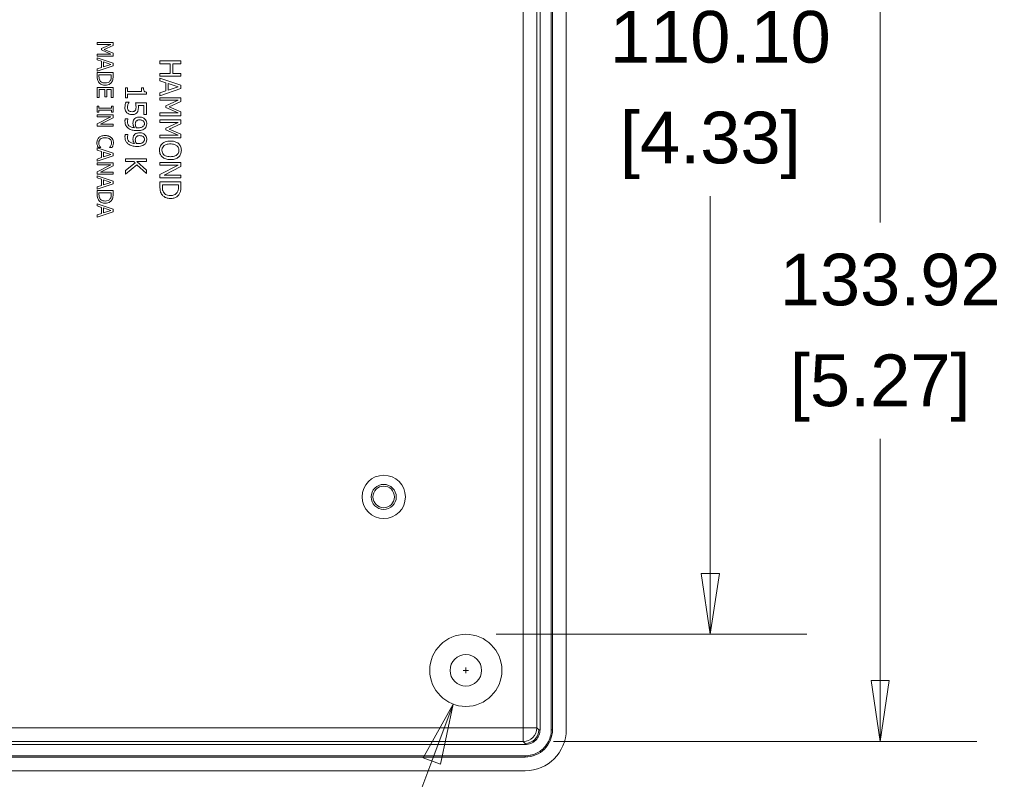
# Model space of a CAD drawing. Header units: millimetres. Extents: x 12 to 919, y 12 to 708.
# Tile 6 of 10: x 535 to 642, y 64 to 147. Entities that reach past the tile are written whole.
import ezdxf

# ---------------------------------------------------------------- set-up
doc = ezdxf.new("R2010")
doc.units = ezdxf.units.MM
doc.header["$LTSCALE"] = 3.333333
for name, color, linetype, lineweight in [('Dimension (ANSI)', 7, 'Continuous', 9), ('Visible (ANSI)', 7, 'Continuous', 9), ('Visible Narrow (ANSI)', 7, 'Continuous', 9)]:
    doc.layers.add(name, color=color, linetype=linetype, lineweight=lineweight)
doc.styles.add('Note Text (ANSI)', font='arial.ttf')
doc.dimstyles.new('Default - mm_inch (ANSI)', dxfattribs={"dimscale": 3.333333, "dimtxt": 1.7, "dimasz": 2, "dimexe": 3.175, "dimexo": 1, "dimgap": 0.8, "dimtad": 0, "dimtih": 1, "dimtoh": 1, "dimrnd": 1e-08, "dimzin": 4, "dimdsep": 46, "dimtxsty": 'Note Text (ANSI)', "dimblk": 'Filled-1', "dimcen": 0.09, "dimdle": 10, "dimclrd": 256, "dimclre": 256, "dimclrt": 256, "dimadec": 1, "dimazin": 0, "dimtfac": 1.176471, "dimtofl": 0, "dimtmove": 0, "dimatfit": 3, "dimfxl": 0, "dimtolj": 1, "dimtzin": 0, "dimlwd": -1, "dimlwe": -1, "dimarcsym": 0})

# ---------------------------------------------------------------- blocks, each defined once
blk = doc.blocks.new('Filled-1')
at = {"color": 0}
for p, q in [((0, 0), (-1, 0.15)), ((-1, 0.15), (-1, -0.15)), ((-1, 0), (0, 0)), ((-1, -0.15), (0, 0))]:
    blk.add_line(p, q, dxfattribs=at)
at = {"color": 0, "flags": 128}
blk.add_lwpolyline([(-1, -0.15), (0, 0), (-1, 0.15), (-1, -0.15)], dxfattribs=at)
at = {"color": 0}
blk.add_solid([(-1, -0.15), (0, 0), (-1, 0.15), (-1, -0.15)], dxfattribs=at)
blk = doc.blocks.new('*D34')
at = {"layer": 'Defpoints', "color": 0, "transparency": 16777216}
for p in [(589.91, 202.25), (589.7, 68.32), (628.82, 68.32)]:
    blk.add_point(p, dxfattribs=at)
at = {"layer": 'Dimension (ANSI)', "transparency": 16777216}
for p, q in [((593.24, 202.25), (639.41, 202.25)), ((628.82, 195.58), (628.82, 125.19)), ((628.82, 74.99), (628.82, 101.47)), ((593.03, 68.32), (639.41, 68.32))]:
    blk.add_line(p, q, dxfattribs=at)
at = {"layer": 'Dimension (ANSI)', "transparency": 16777216, "xscale": 6.666666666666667, "yscale": 6.666666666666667, "zscale": 6.666666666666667}
for p, rotation in [((628.82, 202.25), 90), ((628.82, 68.32), 270)]:
    blk.add_blockref('Filled-1', p, dxfattribs=dict(at, rotation=rotation))
at = {"layer": 'Dimension (ANSI)', "transparency": 16777216, "attachment_point": 5, "style": 'Note Text (ANSI)'}
for s, insert, char_height in [('\\A1; 133.92', (628.82, 118.89), 5.6667), ('\\A1;[5.27]', (628.82, 107.03), 5.667)]:
    blk.add_mtext(s, dxfattribs=dict(at, insert=insert, char_height=char_height))
blk = doc.blocks.new('*D36')
at = {"layer": 'Defpoints', "color": 0, "transparency": 16777216}
for p in [(583.41, 190.16), (583.41, 80.06), (610.2, 80.06)]:
    blk.add_point(p, dxfattribs=at)
at = {"layer": 'Dimension (ANSI)', "transparency": 16777216}
for p, q in [((586.74, 190.16), (620.78, 190.16)), ((610.2, 183.5), (610.2, 151.78)), ((610.2, 86.73), (610.2, 128.07)), ((586.74, 80.06), (620.78, 80.06))]:
    blk.add_line(p, q, dxfattribs=at)
at = {"layer": 'Dimension (ANSI)', "transparency": 16777216, "xscale": 6.666666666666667, "yscale": 6.666666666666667, "zscale": 6.666666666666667}
for p, rotation in [((610.2, 190.16), 90), ((610.2, 80.06), 270)]:
    blk.add_blockref('Filled-1', p, dxfattribs=dict(at, rotation=rotation))
at = {"layer": 'Dimension (ANSI)', "transparency": 16777216, "attachment_point": 5, "style": 'Note Text (ANSI)'}
for s, insert, char_height in [('\\A1; 110.10', (610.2, 145.48), 5.6667), ('\\A1;[4.33]', (610.2, 133.63), 5.667)]:
    blk.add_mtext(s, dxfattribs=dict(at, insert=insert, char_height=char_height))
blk = doc.blocks.new('*D40')
at = {"layer": 'Defpoints', "color": 0, "transparency": 16777216}
for p in [(584.8, 79.81), (582.02, 72.42)]:
    blk.add_point(p, dxfattribs=at)
at = {"layer": 'Dimension (ANSI)', "transparency": 16777216}
for p, q in [((583.11, 76.11), (583.71, 76.11)), ((583.41, 75.81), (583.41, 76.41)), ((574, 51.04), (579.68, 66.17)), ((567.34, 51.04), (574, 51.04))]:
    blk.add_line(p, q, dxfattribs=at)
at = {"layer": 'Dimension (ANSI)', "transparency": 16777216, "xscale": 6.666666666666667, "yscale": 6.666666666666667, "zscale": 6.666666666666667, "rotation": 69.44267027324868}
blk.add_blockref('Filled-1', (582.02, 72.42), dxfattribs=at)
at = {"layer": 'Dimension (ANSI)', "transparency": 16777216, "insert": (552.21, 51.04), "char_height": 5.667, "attachment_point": 5, "style": 'Note Text (ANSI)'}
blk.add_mtext('\\A1; ∅7.90\\P[∅0.31]', dxfattribs=at)

msp = doc.modelspace()

# ---------------------------------------------------------------- linework, layer by layer
at = {"layer": 'Visible (ANSI)'}
for p, q in [((591.5419, 200.6121), (591.5419, 69.6152)), ((592.7695, 200.6183), (592.7695, 69.609)), ((592.9057, 200.6183), (592.9057, 69.609)), ((594.4088, 200.6183), (594.4088, 69.609)), ((544.7514, 144.8963), (543.0014, 144.8963)), ((543.0014, 144.8963), (543.0014, 144.6793)), ((543.0014, 144.6793), (544.5089, 144.6793)), ((544.5089, 144.6793), (543.4836, 144.2269)), ((544.7514, 144.5786), (544.7514, 144.8963)), ((544.5089, 143.6285), (543.0014, 143.6285)), ((543.0014, 143.6285), (543.0014, 143.3959)), ((543.4836, 144.2269), (543.4836, 144.0851)), ((543.4836, 144.0851), (544.5089, 143.6285)), ((543.7771, 144.1418), (544.7514, 144.5786)), ((544.7514, 143.7192), (543.7771, 144.1418)), ((544.7514, 143.3959), (544.7514, 143.7192)), ((543.0014, 143.3959), (544.7514, 143.3959)), ((544.7514, 142.64), (543.0014, 143.23)), ((543.0014, 143.23), (543.0014, 142.9945)), ((543.0014, 142.9945), (543.4906, 142.8357)), ((543.4906, 142.8357), (543.4906, 142.1678)), ((543.6892, 142.2316), (543.6892, 142.7719)), ((543.6892, 142.7719), (544.5131, 142.5024)), ((544.5131, 142.5024), (543.6892, 142.2316)), ((544.7514, 142.3535), (544.7514, 142.64)), ((552.1818, 142.8797), (549.8818, 142.8797)), ((549.8818, 142.8797), (549.8818, 142.574)), ((549.8818, 142.574), (551.0076, 142.574)), ((551.0076, 142.574), (551.0076, 141.5153)), ((551.2797, 141.5153), (551.2797, 142.574)), ((551.2797, 142.574), (552.1818, 142.574)), ((552.1818, 142.574), (552.1818, 142.8797)), ((543.0014, 141.7636), (544.7514, 142.3535)), ((543.4906, 142.1678), (543.0014, 142.0089)), ((543.0014, 142.0089), (543.0014, 141.7636)), ((544.7514, 141.5977), (543.0014, 141.5977)), ((543.0014, 141.5977), (543.0014, 141.1949)), ((543.2028, 141.1878), (543.2028, 141.3651)), ((543.2028, 141.3651), (544.55, 141.3651)), ((544.55, 141.3651), (544.55, 141.1878)), ((544.7514, 141.1992), (544.7514, 141.5977)), ((551.0076, 141.5153), (549.8818, 141.5153)), ((549.8818, 141.5153), (549.8818, 141.2097)), ((552.1818, 141.5153), (551.2797, 141.5153)), ((552.1818, 141.2097), (552.1818, 141.5153)), ((549.8818, 141.2097), (552.1818, 141.2097)), ((552.1818, 140.2162), (549.8818, 140.9916)), ((549.8818, 140.9916), (549.8818, 140.6822)), ((549.8818, 140.6822), (550.5249, 140.4734)), ((550.5249, 140.4734), (550.5249, 139.5956)), ((550.7858, 139.6794), (550.7858, 140.3896)), ((550.7858, 140.3896), (551.8687, 140.0354)), ((544.7514, 139.9654), (543.0014, 139.9654)), ((543.0014, 139.9654), (543.0014, 138.8706)), ((543.2084, 138.8706), (543.2084, 139.7328)), ((543.2084, 139.7328), (543.8579, 139.7328)), ((543.8579, 139.7328), (543.8579, 138.9287)), ((544.065, 138.9287), (544.065, 139.7328)), ((544.065, 139.7328), (544.5443, 139.7328)), ((544.5443, 139.7328), (544.5443, 138.8706)), ((544.7514, 138.8706), (544.7514, 139.9654)), ((546.3298, 139.9376), (546.095, 139.9376)), ((546.095, 139.9376), (546.095, 138.8155)), ((546.3298, 139.5201), (546.3298, 139.9376)), ((547.8712, 139.5201), (546.3298, 139.5201)), ((546.3298, 138.8155), (546.3298, 139.2237)), ((546.3298, 139.2237), (548.4024, 139.2237)), ((548.0818, 139.9376), (547.8712, 139.9376)), ((547.8712, 139.9376), (547.8712, 139.5201)), ((548.4024, 139.2237), (548.4024, 139.4623)), ((549.8818, 139.0644), (552.1818, 139.8397)), ((550.5249, 139.5956), (549.8818, 139.3868)), ((549.8818, 139.3868), (549.8818, 139.0644)), ((551.8687, 140.0354), (550.7858, 139.6794)), ((552.1818, 139.8397), (552.1818, 140.2162)), ((543.0014, 138.8706), (543.2084, 138.8706)), ((543.8579, 138.9287), (544.065, 138.9287)), ((544.5443, 138.8706), (544.7514, 138.8706)), ((546.095, 138.8155), (546.3298, 138.8155)), ((546.5031, 138.3682), (546.177, 138.3682)), ((546.5031, 138.3458), (546.5031, 138.3682)), ((548.395, 138.2732), (547.2095, 138.2732)), ((548.395, 137.0113), (548.395, 138.2732)), ((552.1818, 138.8463), (549.8818, 138.8463)), ((549.8818, 138.8463), (549.8818, 138.5611)), ((549.8818, 138.5611), (551.8631, 138.5611)), ((551.8631, 138.5611), (550.5156, 137.9665)), ((550.9014, 137.8547), (552.1818, 138.4288)), ((552.1818, 138.4288), (552.1818, 138.8463)), ((543.1801, 137.9317), (543.0014, 137.9317)), ((543.0014, 137.9317), (543.0014, 137.2539)), ((543.0014, 137.2539), (543.1801, 137.2539)), ((543.1801, 137.7091), (543.1801, 137.9317)), ((544.5727, 137.7091), (543.1801, 137.7091)), ((543.1801, 137.2539), (543.1801, 137.4765)), ((543.1801, 137.4765), (544.5727, 137.4765)), ((544.7514, 137.9317), (544.5727, 137.9317)), ((544.5727, 137.9317), (544.5727, 137.7091)), ((544.5727, 137.4765), (544.5727, 137.2539)), ((544.5727, 137.2539), (544.7514, 137.2539)), ((544.7514, 137.2539), (544.7514, 137.9317)), ((547.5115, 137.9768), (548.1247, 137.9768)), ((548.1247, 137.9768), (548.1247, 137.0113)), ((551.8631, 137.18), (549.8818, 137.18)), ((549.8818, 137.18), (549.8818, 136.8743)), ((550.5156, 137.9665), (550.5156, 137.7802)), ((550.5156, 137.7802), (551.8631, 137.18)), ((552.1818, 137.2993), (550.9014, 137.8547)), ((552.1818, 136.8743), (552.1818, 137.2993)), ((544.7514, 136.966), (543.0014, 136.966)), ((543.0014, 136.966), (543.0014, 136.749)), ((544.5103, 136.749), (543.0014, 135.9747)), ((543.0014, 136.749), (544.5103, 136.749)), ((543.0014, 135.9747), (543.0014, 135.7138)), ((543.3659, 135.9307), (544.7514, 136.6356)), ((544.7514, 136.6356), (544.7514, 136.966)), ((546.3783, 136.5304), (546.0819, 136.5304)), ((546.3783, 136.5155), (546.3783, 136.5304)), ((548.1247, 137.0113), (548.395, 137.0113)), ((549.8818, 136.8743), (552.1818, 136.8743)), ((552.1818, 136.4084), (549.8818, 136.4084)), ((549.8818, 136.4084), (549.8818, 136.1232)), ((549.8818, 136.1232), (551.8631, 136.1232)), ((551.8631, 136.1232), (550.5156, 135.5286)), ((550.9014, 135.4168), (552.1818, 135.9909)), ((552.1818, 135.9909), (552.1818, 136.4084)), ((543.0014, 135.7138), (544.7514, 135.7138)), ((544.7514, 135.9307), (543.3659, 135.9307)), ((544.7514, 135.7138), (544.7514, 135.9307)), ((550.5156, 135.5286), (550.5156, 135.3422)), ((550.5156, 135.3422), (551.8631, 134.7421)), ((552.1818, 134.8614), (550.9014, 135.4168)), ((546.3783, 134.8045), (546.0819, 134.8045)), ((546.3783, 134.7896), (546.3783, 134.8045)), ((551.8631, 134.7421), (549.8818, 134.7421)), ((549.8818, 134.7421), (549.8818, 134.4364)), ((549.8818, 134.4364), (552.1818, 134.4364)), ((552.1818, 134.4364), (552.1818, 134.8614)), ((544.7514, 132.7612), (543.0014, 133.3511)), ((543.0014, 133.3511), (543.0014, 133.1157)), ((543.0014, 133.1157), (543.4906, 132.9569)), ((543.1205, 133.3795), (543.3985, 133.3795)), ((543.3985, 133.3795), (543.3985, 133.3965)), ((543.4906, 132.9569), (543.4906, 132.2889)), ((543.6892, 132.3527), (543.6892, 132.893)), ((543.6892, 132.893), (544.5131, 132.6236)), ((544.3543, 133.3979), (544.3543, 133.3795)), ((544.3543, 133.3795), (544.6351, 133.3795)), ((544.7514, 132.4747), (544.7514, 132.7612)), ((543.0014, 131.8847), (544.7514, 132.4747)), ((543.4906, 132.2889), (543.0014, 132.1301)), ((543.0014, 132.1301), (543.0014, 131.8847)), ((544.7514, 131.7188), (543.0014, 131.7188)), ((543.0014, 131.7188), (543.0014, 131.5018)), ((544.5131, 132.6236), (543.6892, 132.3527)), ((544.7514, 131.3884), (544.7514, 131.7188)), ((548.395, 132.1616), (546.095, 132.1616)), ((546.095, 132.1616), (546.095, 131.8559)), ((546.095, 131.8559), (547.0138, 131.8559)), ((547.1648, 131.7217), (546.095, 130.8811)), ((547.0138, 131.8559), (547.1648, 131.7217)), ((548.395, 130.9128), (547.3381, 131.8559)), ((547.3381, 131.8559), (548.395, 131.8559)), ((548.395, 131.8559), (548.395, 132.1616)), ((552.1818, 131.7319), (549.8818, 131.7319)), ((549.8818, 131.7319), (549.8818, 131.4468)), ((552.1818, 131.2977), (552.1818, 131.7319)), ((544.5103, 131.5018), (543.0014, 130.7275)), ((543.0014, 131.5018), (544.5103, 131.5018)), ((543.0014, 130.7275), (543.0014, 130.4666)), ((543.3659, 130.6836), (544.7514, 131.3884)), ((544.7514, 130.6836), (543.3659, 130.6836)), ((544.7514, 130.4666), (544.7514, 130.6836)), ((546.095, 130.4841), (547.368, 131.4924)), ((546.095, 130.8811), (546.095, 130.4841)), ((547.368, 131.4924), (548.395, 130.54)), ((548.395, 130.54), (548.395, 130.9128)), ((551.865, 131.4468), (549.8818, 130.4291)), ((549.8818, 131.4468), (551.865, 131.4468)), ((550.3609, 130.3713), (552.1818, 131.2977)), ((543.0014, 130.4666), (544.7514, 130.4666)), ((544.7514, 129.7107), (543.0014, 130.3007)), ((543.0014, 130.3007), (543.0014, 130.0653)), ((543.0014, 130.0653), (543.4906, 129.9064)), ((543.4906, 129.9064), (543.4906, 129.2385)), ((543.6892, 129.3023), (543.6892, 129.8426)), ((543.6892, 129.8426), (544.5131, 129.5732)), ((544.5131, 129.5732), (543.6892, 129.3023)), ((544.7514, 129.4242), (544.7514, 129.7107)), ((549.8818, 130.4291), (549.8818, 130.0862)), ((549.8818, 130.0862), (552.1818, 130.0862)), ((552.1818, 129.6202), (549.8818, 129.6202)), ((549.8818, 129.6202), (549.8818, 129.0909)), ((552.1818, 130.3713), (550.3609, 130.3713)), ((552.1818, 130.0862), (552.1818, 130.3713)), ((552.1818, 129.0965), (552.1818, 129.6202)), ((543.0014, 128.8343), (544.7514, 129.4242)), ((543.4906, 129.2385), (543.0014, 129.0796)), ((543.0014, 129.0796), (543.0014, 128.8343)), ((544.7514, 128.6684), (543.0014, 128.6684)), ((543.0014, 128.6684), (543.0014, 128.2656)), ((543.2028, 128.2585), (543.2028, 128.4358)), ((543.2028, 128.4358), (544.55, 128.4358)), ((544.55, 128.4358), (544.55, 128.2585)), ((544.7514, 128.2699), (544.7514, 128.6684)), ((550.1465, 129.0815), (550.1465, 129.3145)), ((550.1465, 129.3145), (551.9172, 129.3145)), ((551.9172, 129.3145), (551.9172, 129.0815)), ((544.7514, 126.6347), (543.0014, 127.2247)), ((543.0014, 127.2247), (543.0014, 126.9893)), ((543.0014, 126.9893), (543.4906, 126.8304)), ((543.0014, 125.7583), (544.7514, 126.3483)), ((543.4906, 126.8304), (543.4906, 126.1625)), ((543.6892, 126.2263), (543.6892, 126.7666)), ((543.6892, 126.7666), (544.5131, 126.4972)), ((544.5131, 126.4972), (543.6892, 126.2263)), ((544.7514, 126.3483), (544.7514, 126.6347)), ((543.4906, 126.1625), (543.0014, 126.0037)), ((543.0014, 126.0037), (543.0014, 125.7583)), ((589.9072, 67.9805), (378.9103, 67.9805)), ((589.9134, 66.753), (378.9041, 66.753)), ((589.9134, 66.6167), (378.9041, 66.6167)), ((589.9134, 65.1137), (378.9041, 65.1137))]:
    msp.add_line(p, q, dxfattribs=at)
for centre, radius in [((574.4088, 95.1137), 2.375), ((574.4088, 95.1137), 1.375), ((574.4088, 95.1137), 1.181), ((583.4088, 76.1137), 3.95), ((583.4088, 76.1137), 1.727)]:
    msp.add_circle(centre, radius, dxfattribs=at)
for major_axis in [(1.0628, -1.0628), (3.1885, -3.1885)]:
    msp.add_ellipse((589.9041, 69.6183), major_axis=major_axis, ratio=0.99794431, start_param=5.49881604, end_param=7.06755457, dxfattribs=at)
for points, knots in [([(543.0014, 141.1949), (543.0014, 141.0843), (543.0071, 140.9544), (543.0399, 140.7961), (543.0644, 140.6984), (543.1418, 140.5752)], [-0.140420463, -0.140420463, -0.140420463, -0.140420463, -0.043641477, -0.043641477, 0, 0, 0, 0]), ([(543.1418, 140.5752), (543.1836, 140.5119), (543.2345, 140.4569), (543.3605, 140.3562), (543.4334, 140.3161), (543.62, 140.2389), (543.746, 140.2178), (543.875, 140.2178)], [-0.0800302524, -0.0800302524, -0.0800302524, -0.0800302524, -0.0605966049, -0.0605966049, -0.0386768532, -0.0386768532, 0, 0, 0, 0]), ([(543.3191, 140.7042), (543.2969, 140.7358), (543.2781, 140.7693), (543.2414, 140.8546), (543.2318, 140.8965), (543.209, 141.0039), (543.2028, 141.0984), (543.2028, 141.1878)], [-0.0371561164, -0.0371561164, -0.0371561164, -0.0371561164, -0.0328662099, -0.0328662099, -0.0268314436, -0.0268314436, 0, 0, 0, 0]), ([(543.8778, 140.4603), (543.7993, 140.4603), (543.7181, 140.4671), (543.5917, 140.4983), (543.5265, 140.52), (543.4046, 140.6002), (543.3572, 140.6476), (543.3191, 140.7042)], [-0.0791866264, -0.0791866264, -0.0791866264, -0.0791866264, -0.0437711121, -0.0437711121, -0.0204949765, -0.0204949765, 0, 0, 0, 0]), ([(543.875, 140.2178), (543.9728, 140.2178), (544.0714, 140.228), (544.2718, 140.2829), (544.347, 140.3243), (544.4863, 140.4173), (544.5563, 140.4879), (544.6124, 140.5723)], [-0.0678690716, -0.0678690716, -0.0678690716, -0.0678690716, -0.050238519, -0.050238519, -0.0304237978, -0.0304237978, 0, 0, 0, 0]), ([(544.4451, 140.7255), (544.4161, 140.6782), (544.3806, 140.6363), (544.2949, 140.5644), (544.2463, 140.5362), (544.0948, 140.4745), (543.9849, 140.4603), (543.8778, 140.4603)], [-0.0656171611, -0.0656171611, -0.0656171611, -0.0656171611, -0.0490209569, -0.0490209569, -0.0321436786, -0.0321436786, 0, 0, 0, 0]), ([(544.55, 141.1878), (544.55, 141.048), (544.5353, 140.968), (544.5086, 140.8543), (544.4819, 140.7878), (544.4451, 140.7255)], [-0.0350391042, -0.0350391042, -0.0350391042, -0.0350391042, -0.0217245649, -0.0217245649, 0, 0, 0, 0]), ([(544.6124, 140.5723), (544.6601, 140.645), (544.6925, 140.728), (544.7262, 140.8565), (544.7514, 140.9636), (544.7514, 141.1992)], [-0.204186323, -0.204186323, -0.204186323, -0.204186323, -0.070666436, -0.070666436, 0, 0, 0, 0]), ([(548.4024, 139.4623), (548.3713, 139.4648), (548.3399, 139.4695), (548.2837, 139.4846), (548.2583, 139.4942), (548.2093, 139.5215), (548.1867, 139.5395), (548.1573, 139.5749), (548.1362, 139.6035), (548.0904, 139.7387), (548.0818, 139.8393), (548.0818, 139.9376)], [-0.151739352, -0.151739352, -0.151739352, -0.151739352, -0.115109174, -0.115109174, -0.083492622, -0.083492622, -0.04922662, -0.04922662, -0.029479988, -0.029479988, 0, 0, 0, 0]), ([(546.177, 138.3682), (546.1342, 138.2813), (546.1042, 138.1849), (546.0693, 138.0308), (546.0465, 137.9162), (546.0465, 137.7662)], [-0.116164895, -0.116164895, -0.116164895, -0.116164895, -0.045016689, -0.045016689, 0, 0, 0, 0]), ([(546.3801, 138.098), (546.3986, 138.1475), (546.4196, 138.1971), (546.4528, 138.2626), (546.4775, 138.311), (546.5031, 138.3458)], [-0.0463949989, -0.0463949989, -0.0463949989, -0.0463949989, -0.0129842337, -0.0129842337, 0, 0, 0, 0]), ([(547.2095, 138.2732), (547.2232, 138.2108), (547.2362, 138.1333), (547.2511, 138.0375), (547.2655, 137.9438), (547.2655, 137.8184)], [-0.107923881, -0.107923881, -0.107923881, -0.107923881, -0.037632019, -0.037632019, 0, 0, 0, 0]), ([(546.0465, 137.7662), (546.0465, 137.7013), (546.0525, 137.6365), (546.0753, 137.5314), (546.0917, 137.4718), (546.162, 137.3269), (546.2102, 137.2589), (546.272, 137.2014)], [-0.0832202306, -0.0832202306, -0.0832202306, -0.0832202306, -0.0483117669, -0.0483117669, -0.0253176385, -0.0253176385, 0, 0, 0, 0]), ([(546.272, 137.2014), (546.3437, 137.1349), (546.4265, 137.0857), (546.5794, 137.0284), (546.6814, 136.9983), (546.8256, 136.9983)], [-0.107792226, -0.107792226, -0.107792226, -0.107792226, -0.043260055, -0.043260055, 0, 0, 0, 0]), ([(546.313, 137.7606), (546.313, 137.8174), (546.3178, 137.8758), (546.344, 137.9876), (546.3611, 138.0432), (546.3801, 138.098)], [-0.0344379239, -0.0344379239, -0.0344379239, -0.0344379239, -0.0173973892, -0.0173973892, 0, 0, 0, 0]), ([(546.4528, 137.4288), (546.4291, 137.4495), (546.408, 137.4725), (546.3721, 137.5236), (546.3577, 137.5508), (546.3349, 137.6104), (546.313, 137.6731), (546.313, 137.7606)], [-0.0762672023, -0.0762672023, -0.0762672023, -0.0762672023, -0.0510822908, -0.0510822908, -0.0262354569, -0.0262354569, 0, 0, 0, 0]), ([(546.8275, 137.3114), (546.7157, 137.3114), (546.6471, 137.3298), (546.5518, 137.3617), (546.4992, 137.3899), (546.4528, 137.4288)], [-0.0301405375, -0.0301405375, -0.0301405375, -0.0301405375, -0.0181616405, -0.0181616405, 0, 0, 0, 0]), ([(546.8256, 136.9983), (546.8986, 136.9983), (546.9746, 137.0039), (547.0972, 137.0315), (547.1526, 137.0499), (547.2785, 137.1234), (547.3347, 137.1736), (547.381, 137.235)], [-0.0724738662, -0.0724738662, -0.0724738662, -0.0724738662, -0.0437422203, -0.0437422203, -0.0230563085, -0.0230563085, 0, 0, 0, 0]), ([(547.1592, 137.4419), (547.1415, 137.4204), (547.1215, 137.4014), (547.0689, 137.3628), (547.0413, 137.3501), (546.9675, 137.3196), (546.8977, 137.3114), (546.8275, 137.3114)], [-0.0312730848, -0.0312730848, -0.0312730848, -0.0312730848, -0.0269244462, -0.0269244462, -0.0210791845, -0.0210791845, 0, 0, 0, 0]), ([(547.2655, 137.8184), (547.2655, 137.7246), (547.2539, 137.6294), (547.2105, 137.5134), (547.1887, 137.4752), (547.1592, 137.4419)], [-0.0371553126, -0.0371553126, -0.0371553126, -0.0371553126, -0.0133393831, -0.0133393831, 0, 0, 0, 0]), ([(547.381, 137.235), (547.4085, 137.2708), (547.4327, 137.3089), (547.4713, 137.3876), (547.4858, 137.4274), (547.5052, 137.5091), (547.5245, 137.5991), (547.5245, 137.768)], [-0.158346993, -0.158346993, -0.158346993, -0.158346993, -0.102981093, -0.102981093, -0.050694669, -0.050694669, 0, 0, 0, 0]), ([(547.5245, 137.768), (547.5245, 137.8006), (547.5234, 137.8343), (547.5209, 137.8826), (547.5188, 137.9223), (547.5115, 137.9768)], [-0.0505148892, -0.0505148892, -0.0505148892, -0.0505148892, -0.0164994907, -0.0164994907, 0, 0, 0, 0]), ([(546.0819, 136.5304), (546.0688, 136.4884), (546.0608, 136.4448), (546.0555, 136.3879), (546.0502, 136.334), (546.0502, 136.2695)], [-0.0844710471, -0.0844710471, -0.0844710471, -0.0844710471, -0.0193365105, -0.0193365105, 0, 0, 0, 0]), ([(546.0502, 136.2695), (546.0502, 136.1744), (546.0588, 136.0777), (546.1012, 135.903), (546.1308, 135.8293), (546.2368, 135.6521), (546.3194, 135.5648), (546.4174, 135.4923)], [-0.0904680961, -0.0904680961, -0.0904680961, -0.0904680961, -0.0619426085, -0.0619426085, -0.0365869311, -0.0365869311, 0, 0, 0, 0]), ([(546.3168, 136.2285), (546.3168, 136.3111), (546.3315, 136.3812), (546.355, 136.463), (546.3654, 136.4931), (546.3783, 136.5155)], [-0.021857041, -0.021857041, -0.021857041, -0.021857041, -0.0077492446, -0.0077492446, 0, 0, 0, 0]), ([(547.0847, 135.5575), (546.9459, 135.5666), (546.8023, 135.5929), (546.5803, 135.6965), (546.5205, 135.7475), (546.4318, 135.8365), (546.3917, 135.897), (546.33, 136.0491), (546.3168, 136.1386), (546.3168, 136.2285)], [-0.0850496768, -0.0850496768, -0.0850496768, -0.0850496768, -0.0646650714, -0.0646650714, -0.0492011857, -0.0492011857, -0.0269850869, -0.0269850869, 0, 0, 0, 0]), ([(547.0604, 136.4801), (547.0125, 136.4165), (546.9728, 136.3456), (546.9441, 136.2376), (546.9244, 136.1605), (546.9244, 136.0365)], [-0.129548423, -0.129548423, -0.129548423, -0.129548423, -0.037181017, -0.037181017, 0, 0, 0, 0]), ([(546.9244, 136.0365), (546.9244, 135.9534), (546.9357, 135.8711), (546.9816, 135.7368), (547.0152, 135.6594), (547.0847, 135.5575)], [-0.0893838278, -0.0893838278, -0.0893838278, -0.0893838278, -0.036984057, -0.036984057, 0, 0, 0, 0]), ([(547.6475, 136.7299), (547.5724, 136.7299), (547.4959, 136.7234), (547.3741, 136.6954), (547.3092, 136.6758), (547.17, 136.5967), (547.11, 136.5443), (547.0604, 136.4801)], [-0.0838559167, -0.0838559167, -0.0838559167, -0.0838559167, -0.048044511, -0.048044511, -0.024343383, -0.024343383, 0, 0, 0, 0]), ([(547.1797, 135.9676), (547.1797, 136.0423), (547.1888, 136.107), (547.2134, 136.1906), (547.2331, 136.2273), (547.2599, 136.2602)], [-0.026166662, -0.026166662, -0.026166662, -0.026166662, -0.012720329, -0.012720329, 0, 0, 0, 0]), ([(547.3065, 135.5556), (547.2568, 135.6293), (547.2296, 135.7043), (547.1934, 135.8237), (547.1797, 135.8958), (547.1797, 135.9676)], [-0.03747485, -0.03747485, -0.03747485, -0.03747485, -0.0215325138, -0.0215325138, 0, 0, 0, 0]), ([(547.2599, 136.2602), (547.2816, 136.2868), (547.3061, 136.3106), (547.3683, 136.3566), (547.3997, 136.371), (547.4913, 136.4073), (547.5757, 136.4168), (547.6606, 136.4168)], [-0.0393811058, -0.0393811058, -0.0393811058, -0.0393811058, -0.0332029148, -0.0332029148, -0.025456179, -0.025456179, 0, 0, 0, 0]), ([(548.2253, 136.5137), (548.1518, 136.5834), (548.0662, 136.6351), (547.9153, 136.6943), (547.808, 136.7299), (547.6475, 136.7299)], [-0.128348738, -0.128348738, -0.128348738, -0.128348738, -0.048132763, -0.048132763, 0, 0, 0, 0]), ([(547.6606, 136.4168), (547.7139, 136.4168), (547.7682, 136.4131), (547.8661, 136.3958), (547.911, 136.3835), (548.0149, 136.3383), (548.0553, 136.3055), (548.117, 136.2429), (548.1427, 136.2046), (548.1814, 136.1102), (548.1899, 136.0561), (548.1899, 136.0011)], [-0.0608987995, -0.0608987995, -0.0608987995, -0.0608987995, -0.0511930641, -0.0511930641, -0.0428198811, -0.0428198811, -0.0305936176, -0.0305936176, -0.0164829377, -0.0164829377, 0, 0, 0, 0]), ([(548.1899, 136.0011), (548.1899, 135.9711), (548.1871, 135.9413), (548.1763, 135.8899), (548.1682, 135.8601), (548.1314, 135.7854), (548.0968, 135.7458), (548.0595, 135.7122)], [-0.038103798, -0.038103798, -0.038103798, -0.038103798, -0.0249560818, -0.0249560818, -0.0150563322, -0.0150563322, 0, 0, 0, 0]), ([(548.4416, 135.9992), (548.4416, 136.0534), (548.4353, 136.1068), (548.4085, 136.2231), (548.387, 136.2776), (548.3328, 136.3916), (548.2857, 136.4577), (548.2253, 136.5137)], [-0.0488515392, -0.0488515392, -0.0488515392, -0.0488515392, -0.0378993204, -0.0378993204, -0.0247039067, -0.0247039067, 0, 0, 0, 0]), ([(548.2347, 135.4886), (548.2679, 135.5199), (548.2975, 135.5543), (548.3494, 135.6297), (548.3709, 135.6699), (548.4119, 135.769), (548.4416, 135.8626), (548.4416, 135.9992)], [-0.102042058, -0.102042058, -0.102042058, -0.102042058, -0.071563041, -0.071563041, -0.041007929, -0.041007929, 0, 0, 0, 0]), ([(546.4174, 135.4923), (546.5427, 135.4), (546.6916, 135.3411), (546.957, 135.2742), (547.1362, 135.2388), (547.3829, 135.2388)], [-0.171295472, -0.171295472, -0.171295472, -0.171295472, -0.074008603, -0.074008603, 0, 0, 0, 0]), ([(547.6475, 135.0039), (547.5724, 135.0039), (547.4959, 134.9974), (547.3741, 134.9695), (547.3092, 134.9498), (547.17, 134.8707), (547.11, 134.8184), (547.0604, 134.7542)], [-0.0838559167, -0.0838559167, -0.0838559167, -0.0838559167, -0.048044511, -0.048044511, -0.024343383, -0.024343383, 0, 0, 0, 0]), ([(547.4518, 135.5501), (547.4076, 135.5501), (547.3864, 135.551), (547.3487, 135.5528), (547.325, 135.5541), (547.3065, 135.5556)], [-0.0114928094, -0.0114928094, -0.0114928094, -0.0114928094, -0.0055760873, -0.0055760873, 0, 0, 0, 0]), ([(547.3829, 135.2388), (547.5001, 135.2388), (547.6232, 135.2456), (547.796, 135.2748), (547.8982, 135.2955), (548.0913, 135.3794), (548.1688, 135.4266), (548.2347, 135.4886)], [-0.136204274, -0.136204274, -0.136204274, -0.136204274, -0.063174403, -0.063174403, -0.027119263, -0.027119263, 0, 0, 0, 0]), ([(548.0595, 135.7122), (548.0308, 135.6849), (547.9976, 135.6626), (547.9071, 135.6151), (547.853, 135.599), (547.7205, 135.5604), (547.5847, 135.5501), (547.4518, 135.5501)], [-0.0520413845, -0.0520413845, -0.0520413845, -0.0520413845, -0.047326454, -0.047326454, -0.0398666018, -0.0398666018, 0, 0, 0, 0]), ([(548.2253, 134.7877), (548.1518, 134.8574), (548.0662, 134.9092), (547.9153, 134.9684), (547.808, 135.0039), (547.6475, 135.0039)], [-0.128348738, -0.128348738, -0.128348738, -0.128348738, -0.048132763, -0.048132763, 0, 0, 0, 0]), ([(543.1999, 134.4871), (543.1622, 134.4526), (543.1285, 134.4144), (543.0704, 134.3304), (543.0465, 134.2856), (542.9984, 134.1649), (542.9702, 134.0623), (542.9702, 133.924)], [-0.0951870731, -0.0951870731, -0.0951870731, -0.0951870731, -0.0683012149, -0.0683012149, -0.0414672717, -0.0414672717, 0, 0, 0, 0]), ([(542.9702, 133.924), (542.9702, 133.8651), (542.9732, 133.8038), (542.9924, 133.7058), (543.0058, 133.6585), (543.0212, 133.6121)], [-0.0299638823, -0.0299638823, -0.0299638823, -0.0299638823, -0.0146893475, -0.0146893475, 0, 0, 0, 0]), ([(543.1716, 133.9212), (543.1716, 133.9614), (543.1759, 134.0011), (543.1958, 134.086), (543.2114, 134.1236), (543.2554, 134.2102), (543.2961, 134.2602), (543.346, 134.3027)], [-0.0371931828, -0.0371931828, -0.0371931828, -0.0371931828, -0.0291163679, -0.0291163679, -0.0196665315, -0.0196665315, 0, 0, 0, 0]), ([(543.2581, 133.5823), (543.2316, 133.6302), (543.2116, 133.6822), (543.1888, 133.7611), (543.1716, 133.8244), (543.1716, 133.9212)], [-0.0869249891, -0.0869249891, -0.0869249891, -0.0869249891, -0.0290357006, -0.0290357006, 0, 0, 0, 0]), ([(543.875, 134.7069), (543.6866, 134.7069), (543.5417, 134.6757), (543.3417, 134.5932), (543.2654, 134.5476), (543.1999, 134.4871)], [-0.064923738, -0.064923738, -0.064923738, -0.064923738, -0.0267558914, -0.0267558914, 0, 0, 0, 0]), ([(543.346, 134.3027), (543.4102, 134.3567), (543.4856, 134.3946), (543.6107, 134.4363), (543.7074, 134.4644), (543.875, 134.4644)], [-0.137993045, -0.137993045, -0.137993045, -0.137993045, -0.050266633, -0.050266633, 0, 0, 0, 0]), ([(544.5415, 134.4885), (544.4583, 134.5618), (544.3627, 134.6148), (544.1944, 134.6727), (544.0733, 134.7069), (543.875, 134.7069)], [-0.15784042, -0.15784042, -0.15784042, -0.15784042, -0.0595114, -0.0595114, 0, 0, 0, 0]), ([(543.875, 134.4644), (543.9792, 134.4644), (544.103, 134.4526), (544.2891, 134.3844), (544.3508, 134.3522), (544.4039, 134.3084)], [-0.0594676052, -0.0594676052, -0.0594676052, -0.0594676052, -0.0206705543, -0.0206705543, 0, 0, 0, 0]), ([(544.4039, 134.3084), (544.4349, 134.2819), (544.4628, 134.2524), (544.5106, 134.1875), (544.5301, 134.1529), (544.5714, 134.054), (544.584, 133.9888), (544.584, 133.9212)], [-0.0442877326, -0.0442877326, -0.0442877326, -0.0442877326, -0.0321653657, -0.0321653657, -0.0202911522, -0.0202911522, 0, 0, 0, 0]), ([(544.584, 133.9212), (544.584, 133.8607), (544.5779, 133.7984), (544.5523, 133.7123), (544.5349, 133.6575), (544.5004, 133.595)], [-0.0656941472, -0.0656941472, -0.0656941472, -0.0656941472, -0.0214134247, -0.0214134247, 0, 0, 0, 0]), ([(544.7826, 133.9198), (544.7826, 133.9815), (544.777, 134.043), (544.7521, 134.16), (544.734, 134.2142), (544.6682, 134.3518), (544.6121, 134.4256), (544.5415, 134.4885)], [-0.0643062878, -0.0643062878, -0.0643062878, -0.0643062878, -0.0457654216, -0.0457654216, -0.0283561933, -0.0283561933, 0, 0, 0, 0]), ([(544.7372, 133.6121), (544.7513, 133.6585), (544.7619, 133.7067), (544.7739, 133.779), (544.7826, 133.8358), (544.7826, 133.9198)], [-0.07450811, -0.07450811, -0.07450811, -0.07450811, -0.0251837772, -0.0251837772, 0, 0, 0, 0]), ([(546.0819, 134.8045), (546.0688, 134.7625), (546.0608, 134.7188), (546.0555, 134.662), (546.0502, 134.608), (546.0502, 134.5436)], [-0.0844710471, -0.0844710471, -0.0844710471, -0.0844710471, -0.0193365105, -0.0193365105, 0, 0, 0, 0]), ([(546.0502, 134.5436), (546.0502, 134.4485), (546.0588, 134.3517), (546.1012, 134.1771), (546.1308, 134.1034), (546.2368, 133.9262), (546.3194, 133.8389), (546.4174, 133.7663)], [-0.0904680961, -0.0904680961, -0.0904680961, -0.0904680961, -0.0619426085, -0.0619426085, -0.0365869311, -0.0365869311, 0, 0, 0, 0]), ([(546.3168, 134.5026), (546.3168, 134.5852), (546.3315, 134.6552), (546.355, 134.7371), (546.3654, 134.7672), (546.3783, 134.7896)], [-0.021857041, -0.021857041, -0.021857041, -0.021857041, -0.0077492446, -0.0077492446, 0, 0, 0, 0]), ([(547.0847, 133.8316), (546.9459, 133.8407), (546.8023, 133.867), (546.5803, 133.9706), (546.5205, 134.0216), (546.4318, 134.1106), (546.3917, 134.1711), (546.33, 134.3231), (546.3168, 134.4126), (546.3168, 134.5026)], [-0.0850496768, -0.0850496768, -0.0850496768, -0.0850496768, -0.0646650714, -0.0646650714, -0.0492011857, -0.0492011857, -0.0269850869, -0.0269850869, 0, 0, 0, 0]), ([(547.0604, 134.7542), (547.0125, 134.6906), (546.9728, 134.6197), (546.9441, 134.5116), (546.9244, 134.4345), (546.9244, 134.3106)], [-0.129548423, -0.129548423, -0.129548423, -0.129548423, -0.037181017, -0.037181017, 0, 0, 0, 0]), ([(546.9244, 134.3106), (546.9244, 134.2274), (546.9357, 134.1451), (546.9816, 134.0109), (547.0152, 133.9334), (547.0847, 133.8316)], [-0.0893838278, -0.0893838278, -0.0893838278, -0.0893838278, -0.036984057, -0.036984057, 0, 0, 0, 0]), ([(547.1797, 134.2416), (547.1797, 134.3164), (547.1888, 134.381), (547.2134, 134.4647), (547.2331, 134.5013), (547.2599, 134.5343)], [-0.026166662, -0.026166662, -0.026166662, -0.026166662, -0.012720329, -0.012720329, 0, 0, 0, 0]), ([(547.3065, 133.8297), (547.2568, 133.9033), (547.2296, 133.9783), (547.1934, 134.0978), (547.1797, 134.1699), (547.1797, 134.2416)], [-0.03747485, -0.03747485, -0.03747485, -0.03747485, -0.0215325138, -0.0215325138, 0, 0, 0, 0]), ([(547.2599, 134.5343), (547.2816, 134.5608), (547.3061, 134.5847), (547.3683, 134.6307), (547.3997, 134.6451), (547.4913, 134.6813), (547.5757, 134.6908), (547.6606, 134.6908)], [-0.0393811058, -0.0393811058, -0.0393811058, -0.0393811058, -0.0332029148, -0.0332029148, -0.025456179, -0.025456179, 0, 0, 0, 0]), ([(547.4518, 133.8241), (547.4076, 133.8241), (547.3864, 133.825), (547.3487, 133.8269), (547.325, 133.8282), (547.3065, 133.8297)], [-0.0114928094, -0.0114928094, -0.0114928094, -0.0114928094, -0.0055760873, -0.0055760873, 0, 0, 0, 0]), ([(548.0595, 133.9863), (548.0308, 133.959), (547.9976, 133.9366), (547.9071, 133.8892), (547.853, 133.8731), (547.7205, 133.8345), (547.5847, 133.8241), (547.4518, 133.8241)], [-0.0520413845, -0.0520413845, -0.0520413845, -0.0520413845, -0.047326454, -0.047326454, -0.0398666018, -0.0398666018, 0, 0, 0, 0]), ([(547.6606, 134.6908), (547.7139, 134.6908), (547.7682, 134.6872), (547.8661, 134.6699), (547.911, 134.6576), (548.0149, 134.6123), (548.0553, 134.5796), (548.117, 134.517), (548.1427, 134.4787), (548.1814, 134.3843), (548.1899, 134.3301), (548.1899, 134.2752)], [-0.0608987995, -0.0608987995, -0.0608987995, -0.0608987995, -0.0511930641, -0.0511930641, -0.0428198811, -0.0428198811, -0.0305936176, -0.0305936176, -0.0164829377, -0.0164829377, 0, 0, 0, 0]), ([(548.1899, 134.2752), (548.1899, 134.2452), (548.1871, 134.2154), (548.1763, 134.164), (548.1682, 134.1342), (548.1314, 134.0594), (548.0968, 134.0199), (548.0595, 133.9863)], [-0.038103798, -0.038103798, -0.038103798, -0.038103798, -0.0249560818, -0.0249560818, -0.0150563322, -0.0150563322, 0, 0, 0, 0]), ([(548.4416, 134.2733), (548.4416, 134.3274), (548.4353, 134.3809), (548.4085, 134.4972), (548.387, 134.5516), (548.3328, 134.6657), (548.2857, 134.7317), (548.2253, 134.7877)], [-0.0488515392, -0.0488515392, -0.0488515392, -0.0488515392, -0.0378993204, -0.0378993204, -0.0247039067, -0.0247039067, 0, 0, 0, 0]), ([(548.2347, 133.7626), (548.2679, 133.794), (548.2975, 133.8284), (548.3494, 133.9038), (548.3709, 133.9439), (548.4119, 134.0431), (548.4416, 134.1366), (548.4416, 134.2733)], [-0.102042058, -0.102042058, -0.102042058, -0.102042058, -0.071563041, -0.071563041, -0.041007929, -0.041007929, 0, 0, 0, 0]), ([(550.1465, 133.8269), (550.0951, 133.7817), (550.049, 133.7315), (549.9707, 133.6227), (549.9375, 133.5642), (549.8555, 133.3677), (549.8334, 133.2273), (549.8334, 133.0851)], [-0.0860048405, -0.0860048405, -0.0860048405, -0.0860048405, -0.0638606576, -0.0638606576, -0.0426651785, -0.0426651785, 0, 0, 0, 0]), ([(551.0318, 134.1009), (550.8357, 134.1009), (550.6383, 134.0755), (550.3424, 133.9637), (550.2374, 133.9056), (550.1465, 133.8269)], [-0.0948832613, -0.0948832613, -0.0948832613, -0.0948832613, -0.0360678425, -0.0360678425, 0, 0, 0, 0]), ([(551.919, 133.8251), (551.8075, 133.9182), (551.6788, 133.9841), (551.4555, 134.0569), (551.293, 134.1009), (551.0318, 134.1009)], [-0.205366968, -0.205366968, -0.205366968, -0.205366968, -0.07833333, -0.07833333, 0, 0, 0, 0]), ([(552.2303, 133.0851), (552.2303, 133.1677), (552.2227, 133.2501), (552.189, 133.4067), (552.1644, 133.4794), (552.0786, 133.655), (552.0079, 133.747), (551.919, 133.8251)], [-0.0832258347, -0.0832258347, -0.0832258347, -0.0832258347, -0.0586217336, -0.0586217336, -0.035489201, -0.035489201, 0, 0, 0, 0]), ([(543.0212, 133.6121), (543.0341, 133.571), (543.0499, 133.5274), (543.0864, 133.4524), (543.1036, 133.416), (543.1205, 133.3795)], [-0.0250073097, -0.0250073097, -0.0250073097, -0.0250073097, -0.0120844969, -0.0120844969, 0, 0, 0, 0]), ([(543.3985, 133.3965), (543.3766, 133.4184), (543.3524, 133.4471), (543.3225, 133.4843), (543.2942, 133.5198), (543.2581, 133.5823)], [-0.060347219, -0.060347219, -0.060347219, -0.060347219, -0.0216533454, -0.0216533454, 0, 0, 0, 0]), ([(544.5004, 133.595), (544.478, 133.5544), (544.4519, 133.5132), (544.4002, 133.4504), (544.3778, 133.4237), (544.3543, 133.3979)], [-0.0243938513, -0.0243938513, -0.0243938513, -0.0243938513, -0.0104597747, -0.0104597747, 0, 0, 0, 0]), ([(544.6351, 133.3795), (544.6556, 133.4178), (544.6748, 133.4568), (544.7016, 133.5168), (544.72, 133.559), (544.7372, 133.6121)], [-0.0494598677, -0.0494598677, -0.0494598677, -0.0494598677, -0.016730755, -0.016730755, 0, 0, 0, 0]), ([(546.4174, 133.7663), (546.5427, 133.6741), (546.6916, 133.6151), (546.957, 133.5483), (547.1362, 133.5129), (547.3829, 133.5129)], [-0.171295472, -0.171295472, -0.171295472, -0.171295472, -0.074008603, -0.074008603, 0, 0, 0, 0]), ([(547.3829, 133.5129), (547.5001, 133.5129), (547.6232, 133.5196), (547.796, 133.5489), (547.8982, 133.5696), (548.0913, 133.6535), (548.1688, 133.7007), (548.2347, 133.7626)], [-0.136204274, -0.136204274, -0.136204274, -0.136204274, -0.063174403, -0.063174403, -0.027119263, -0.027119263, 0, 0, 0, 0]), ([(549.8334, 133.0851), (549.8334, 133.003), (549.841, 132.9213), (549.8741, 132.766), (549.8986, 132.6912), (549.9844, 132.5145), (550.0571, 132.4223), (550.1465, 132.3433)], [-0.0837027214, -0.0837027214, -0.0837027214, -0.0837027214, -0.0589382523, -0.0589382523, -0.0357903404, -0.0357903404, 0, 0, 0, 0]), ([(550.0981, 133.0832), (550.0981, 133.1338), (550.1026, 133.1842), (550.1226, 133.2803), (550.1373, 133.3253), (550.1921, 133.4421), (550.2408, 133.5057), (550.3822, 133.6341), (550.4722, 133.6806), (550.7079, 133.7649), (550.8743, 133.7822), (551.0318, 133.7822)], [-0.120366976, -0.120366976, -0.120366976, -0.120366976, -0.107585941, -0.107585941, -0.09556362, -0.09556362, -0.074975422, -0.074975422, -0.047276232, -0.047276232, 0, 0, 0, 0]), ([(551.0318, 132.3862), (550.9331, 132.3862), (550.8322, 132.3929), (550.6519, 132.4253), (550.5695, 132.4484), (550.3819, 132.5327), (550.3144, 132.5915), (550.2179, 132.6899), (550.1754, 132.7529), (550.1121, 132.9068), (550.0981, 132.9943), (550.0981, 133.0832)], [-0.0954201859, -0.0954201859, -0.0954201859, -0.0954201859, -0.0806445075, -0.0806445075, -0.0680235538, -0.0680235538, -0.049905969, -0.049905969, -0.0266960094, -0.0266960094, 0, 0, 0, 0]), ([(551.0318, 133.7822), (551.152, 133.7822), (551.3257, 133.7717), (551.5772, 133.687), (551.6575, 133.6481), (551.7271, 133.5939)], [-0.0796356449, -0.0796356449, -0.0796356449, -0.0796356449, -0.0264475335, -0.0264475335, 0, 0, 0, 0]), ([(551.7271, 133.5939), (551.7695, 133.5611), (551.8083, 133.524), (551.8792, 133.434), (551.9023, 133.389), (551.9523, 133.2672), (551.9656, 133.1751), (551.9656, 133.0832)], [-0.049979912, -0.049979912, -0.049979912, -0.049979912, -0.0394914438, -0.0394914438, -0.027562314, -0.027562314, 0, 0, 0, 0]), ([(551.9656, 133.0832), (551.9656, 133.0233), (551.9594, 132.9636), (551.9315, 132.851), (551.911, 132.7985), (551.8432, 132.6808), (551.7903, 132.6228), (551.7271, 132.5744)], [-0.0587878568, -0.0587878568, -0.0587878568, -0.0587878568, -0.0407602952, -0.0407602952, -0.0238948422, -0.0238948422, 0, 0, 0, 0]), ([(551.919, 132.3433), (551.9699, 132.3883), (552.0149, 132.4385), (552.1024, 132.5623), (552.1343, 132.6281), (552.2082, 132.8057), (552.2303, 132.9444), (552.2303, 133.0851)], [-0.0702045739, -0.0702045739, -0.0702045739, -0.0702045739, -0.0576732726, -0.0576732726, -0.0422266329, -0.0422266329, 0, 0, 0, 0]), ([(550.1465, 132.3433), (550.1989, 132.2973), (550.2564, 132.2581), (550.384, 132.1891), (550.454, 132.1607), (550.6446, 132.1011), (550.8092, 132.0674), (551.0318, 132.0674)], [-0.144586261, -0.144586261, -0.144586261, -0.144586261, -0.107162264, -0.107162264, -0.066783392, -0.066783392, 0, 0, 0, 0]), ([(551.7271, 132.5744), (551.622, 132.4931), (551.5024, 132.4544), (551.3056, 132.3992), (551.1665, 132.3862), (551.0318, 132.3862)], [-0.0612844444, -0.0612844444, -0.0612844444, -0.0612844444, -0.0404035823, -0.0404035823, 0, 0, 0, 0]), ([(551.0318, 132.0674), (551.2921, 132.0674), (551.4718, 132.1122), (551.7156, 132.2034), (551.8247, 132.2628), (551.919, 132.3433)], [-0.0781110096, -0.0781110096, -0.0781110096, -0.0781110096, -0.0372138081, -0.0372138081, 0, 0, 0, 0]), ([(549.8818, 129.0909), (549.8818, 128.9454), (549.8894, 128.7748), (549.9325, 128.5668), (549.9647, 128.4383), (550.0664, 128.2764)], [-0.184552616, -0.184552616, -0.184552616, -0.184552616, -0.057357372, -0.057357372, 0, 0, 0, 0]), ([(550.2993, 128.446), (550.2702, 128.4875), (550.2456, 128.5315), (550.1972, 128.6436), (550.1846, 128.6987), (550.1547, 128.8398), (550.1465, 128.964), (550.1465, 129.0815)], [-0.0488337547, -0.0488337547, -0.0488337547, -0.0488337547, -0.0431955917, -0.0431955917, -0.0352641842, -0.0352641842, 0, 0, 0, 0]), ([(551.0337, 128.1254), (550.9305, 128.1254), (550.8238, 128.1343), (550.6576, 128.1753), (550.572, 128.2039), (550.4118, 128.3092), (550.3496, 128.3715), (550.2993, 128.446)], [-0.104073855, -0.104073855, -0.104073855, -0.104073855, -0.057527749, -0.057527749, -0.026936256, -0.026936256, 0, 0, 0, 0]), ([(551.7793, 128.4739), (551.7411, 128.4117), (551.6945, 128.3567), (551.5818, 128.2622), (551.5181, 128.2251), (551.319, 128.144), (551.1745, 128.1254), (551.0337, 128.1254)], [-0.0862397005, -0.0862397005, -0.0862397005, -0.0862397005, -0.0644275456, -0.0644275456, -0.0422459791, -0.0422459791, 0, 0, 0, 0]), ([(551.9172, 129.0815), (551.9172, 128.8978), (551.8979, 128.7926), (551.8628, 128.6431), (551.8277, 128.5559), (551.7793, 128.4739)], [-0.0460513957, -0.0460513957, -0.0460513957, -0.0460513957, -0.0285522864, -0.0285522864, 0, 0, 0, 0]), ([(551.9992, 128.2726), (552.0619, 128.3681), (552.1044, 128.4772), (552.1487, 128.646), (552.1818, 128.7869), (552.1818, 129.0965)], [-0.268359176, -0.268359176, -0.268359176, -0.268359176, -0.09287589, -0.09287589, 0, 0, 0, 0]), ([(543.0014, 128.2656), (543.0014, 128.155), (543.0071, 128.0251), (543.0399, 127.8669), (543.0644, 127.7691), (543.1418, 127.6459)], [-0.140420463, -0.140420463, -0.140420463, -0.140420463, -0.043641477, -0.043641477, 0, 0, 0, 0]), ([(543.1418, 127.6459), (543.1836, 127.5826), (543.2345, 127.5276), (543.3605, 127.4269), (543.4334, 127.3868), (543.62, 127.3096), (543.746, 127.2885), (543.875, 127.2885)], [-0.0800302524, -0.0800302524, -0.0800302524, -0.0800302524, -0.0605966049, -0.0605966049, -0.0386768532, -0.0386768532, 0, 0, 0, 0]), ([(543.3191, 127.7749), (543.2969, 127.8065), (543.2781, 127.84), (543.2414, 127.9253), (543.2318, 127.9672), (543.209, 128.0746), (543.2028, 128.1691), (543.2028, 128.2585)], [-0.0371561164, -0.0371561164, -0.0371561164, -0.0371561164, -0.0328662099, -0.0328662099, -0.0268314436, -0.0268314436, 0, 0, 0, 0]), ([(543.8778, 127.531), (543.7993, 127.531), (543.7181, 127.5378), (543.5917, 127.569), (543.5265, 127.5907), (543.4046, 127.6709), (543.3572, 127.7183), (543.3191, 127.7749)], [-0.0791866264, -0.0791866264, -0.0791866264, -0.0791866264, -0.0437711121, -0.0437711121, -0.0204949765, -0.0204949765, 0, 0, 0, 0]), ([(543.875, 127.2885), (543.9728, 127.2885), (544.0714, 127.2987), (544.2718, 127.3536), (544.347, 127.395), (544.4863, 127.488), (544.5563, 127.5586), (544.6124, 127.643)], [-0.0678690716, -0.0678690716, -0.0678690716, -0.0678690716, -0.050238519, -0.050238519, -0.0304237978, -0.0304237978, 0, 0, 0, 0]), ([(544.4451, 127.7962), (544.4161, 127.7489), (544.3806, 127.7071), (544.2949, 127.6351), (544.2463, 127.6069), (544.0948, 127.5452), (543.9849, 127.531), (543.8778, 127.531)], [-0.0656171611, -0.0656171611, -0.0656171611, -0.0656171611, -0.0490209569, -0.0490209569, -0.0321436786, -0.0321436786, 0, 0, 0, 0]), ([(544.55, 128.2585), (544.55, 128.1188), (544.5353, 128.0387), (544.5086, 127.925), (544.4819, 127.8586), (544.4451, 127.7962)], [-0.0350391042, -0.0350391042, -0.0350391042, -0.0350391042, -0.0217245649, -0.0217245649, 0, 0, 0, 0]), ([(544.6124, 127.643), (544.6601, 127.7157), (544.6925, 127.7987), (544.7262, 127.9272), (544.7514, 128.0343), (544.7514, 128.2699)], [-0.204186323, -0.204186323, -0.204186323, -0.204186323, -0.070666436, -0.070666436, 0, 0, 0, 0]), ([(550.0664, 128.2764), (550.1213, 128.1932), (550.1882, 128.1209), (550.3538, 127.9885), (550.4496, 127.9359), (550.6949, 127.8344), (550.8605, 127.8067), (551.03, 127.8067)], [-0.105182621, -0.105182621, -0.105182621, -0.105182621, -0.079641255, -0.079641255, -0.050832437, -0.050832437, 0, 0, 0, 0]), ([(551.03, 127.8067), (551.1585, 127.8067), (551.2881, 127.8201), (551.5516, 127.8922), (551.6503, 127.9466), (551.8334, 128.0688), (551.9255, 128.1616), (551.9992, 128.2726)], [-0.0891993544, -0.0891993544, -0.0891993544, -0.0891993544, -0.0660277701, -0.0660277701, -0.0399855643, -0.0399855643, 0, 0, 0, 0]), ([(592.7695, 69.609), (592.7695, 69.3477), (592.7335, 69.0867), (592.5947, 68.5922), (592.494, 68.3582), (592.2278, 67.9133), (592.0592, 67.7044), (591.5623, 67.2396), (591.1971, 67.0236), (590.6889, 66.8574), (590.5726, 66.8273), (590.2767, 66.7703), (590.0951, 66.753), (589.9134, 66.753)], [5.49881604, 5.49881604, 5.49881604, 5.49881604, 5.77238911, 5.77238911, 6.03733948, 6.03733948, 6.31651762, 6.31651762, 6.75168277, 6.75168277, 6.87733472, 6.87733472, 7.06755457, 7.06755457, 7.06755457, 7.06755457])]:
    msp.add_open_spline(points, degree=3, knots=knots, dxfattribs=at)
for points in [[(591.5419, 69.6152), (591.5419, 69.187), (591.188, 68.3345), (590.3354, 67.9805), (589.9072, 67.9805)], [(592.9057, 69.609), (592.9056, 68.8243), (592.2577, 67.2647), (590.6982, 66.6168), (589.9134, 66.6167)]]:
    msp.add_open_spline(points, degree=3, dxfattribs=at)
at = {"layer": 'Visible Narrow (ANSI)'}
for p, q in [((589.6998, 69.8226), (589.6998, 200.4047)), ((591.1983, 200.4047), (591.1983, 69.8226)), ((379.1178, 69.8226), (589.6998, 69.8226)), ((589.6998, 68.3242), (589.6998, 69.8226)), ((589.6998, 69.8226), (591.1983, 69.8226)), ((591.1983, 69.8226), (591.4057, 69.6152)), ((591.4057, 69.6152), (591.5419, 69.6152)), ((592.9057, 69.609), (592.7695, 69.609)), ((589.6998, 68.3242), (379.1178, 68.3242)), ((589.9072, 68.1167), (589.6998, 68.3242)), ((589.9072, 68.1167), (589.9072, 67.9805)), ((589.9134, 66.6167), (589.9134, 66.753))]:
    msp.add_line(p, q, dxfattribs=at)
msp.add_ellipse((589.6998, 69.8226), major_axis=(-1.0607, -1.0607), ratio=0.99794431, start_param=0.78642706, end_param=2.35516559, dxfattribs=at)

# ---------------------------------------------------------------- dimensions: what is measured, and where the dimension line sits
at = {"layer": 'Dimension (ANSI)'}
for base, p1, p2, text, picture, middle in [((628.8226, 68.3242), (589.9072, 202.2468), (589.6998, 68.3242), ' <>\\X[5.27]', '*D34', (628.8226, 113.3254)), ((610.1956, 80.0637), (583.4088, 190.1637), (583.4088, 80.0637), ' <>\\X[4.33]', '*D36', (610.1956, 139.924))]:
    dim = msp.add_linear_dim(base=base, p1=p1, p2=p2, angle=90, text=text, dimstyle='Default - mm_inch (ANSI)', override={"dimgap": 0.8, "dimdec": 2, "dimpost": '\\X', "dimtol": 0, "dimlim": 0, "dimtp": 0, "dimtm": 0, "dimtdec": 2, "dimatfit": 1}, dxfattribs=at)
    dim.commit()
    dim.dimension.update_dxf_attribs({"geometry": picture, "text_midpoint": middle, "dimtype": 160})
dim = msp.add_diameter_dim_2p(p1=(584.7958, 79.8121), p2=(582.0218, 72.4152), text=' <>\\X[∅0.31]', dimstyle='Default - mm_inch (ANSI)', override={"dimgap": 0.8, "dimdec": 2, "dimlfac": 1, "dimpost": '\\X', "dimtol": 0, "dimlim": 0, "dimtp": 0, "dimtm": 0, "dimtdec": 2}, dxfattribs=at)
dim.commit()
dim.dimension.update_dxf_attribs({"geometry": '*D40', "text_midpoint": (552.2144, 51.0358), "dimtype": 163})

doc.saveas('drawing.dxf')
